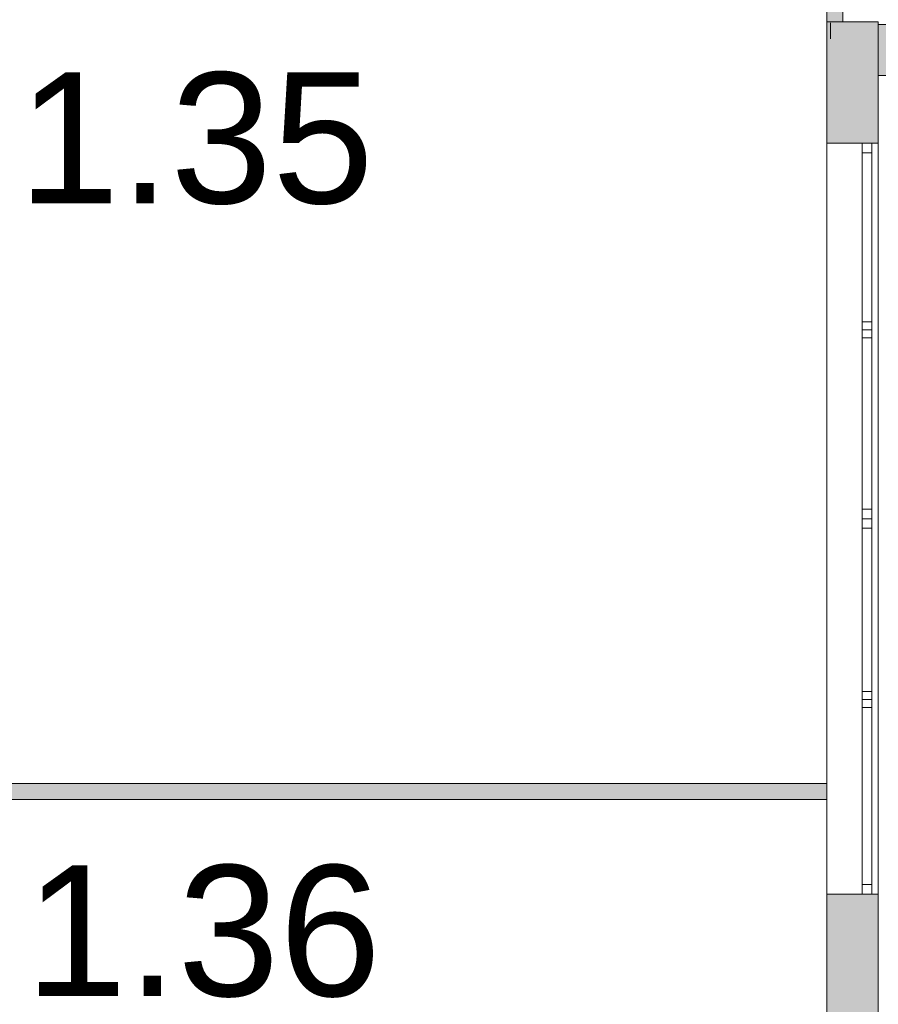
# Model space of a CAD drawing. Header units: inches. Extents: x 15 to 546804, y -66 to 267312.
# Tile 37 of 256: x 410007 to 415380, y 33624 to 39787. Entities that reach past the tile are written whole.
import ezdxf

# ---------------------------------------------------------------- set-up
doc = ezdxf.new("R2010")
doc.units = ezdxf.units.IN
doc.header["$MEASUREMENT"] = 0
doc.layers.add('Binnenwanden', color=2, linetype='Continuous')
doc.layers.add('Zone-1', color=4, linetype='Continuous')
doc.styles.add('style1', font='arial.ttf', dxfattribs={"height": 250})

msp = doc.modelspace()

# ---------------------------------------------------------------- hatches: boundary and pattern name
at = {"lineweight": 20}
h = msp.add_hatch(color=7, dxfattribs=at)
h.dxf.hatch_style = 1
h.paths.add_polyline_path([(415379.2, 39773.6), (415057.2, 39773.6), (415057.2, 39013.6), (415379.2, 39013.6)])
h.paths.add_polyline_path([(415157.2, 40085.9), (415081.3, 40085.9), (415081.3, 39985.9), (415057.2, 39985.9), (415057.2, 39773.6), (415157.2, 39773.6)])
at = {"layer": 'Zone-1', "lineweight": 20}
h = msp.add_hatch(color=7, dxfattribs=at)
h.dxf.hatch_style = 1
h.paths.add_polyline_path([(416029.4, 39758), (415379.2, 39758), (415379.2, 39438), (416029.4, 39438)])
h = msp.add_hatch(color=7, dxfattribs=at)
h.dxf.hatch_style = 1
h.paths.add_polyline_path([(408831.3, 35292.5), (408731.3, 35292.5), (408731.3, 34552.6), (408831.3, 34552.6)])
h.paths.add_polyline_path([(415057.2, 35005.3), (408831.3, 35005.3), (408831.3, 34905.3), (415057.2, 34905.3)])
h.paths.add_polyline_path([(406431.3, 35406.2), (406331.3, 35406.2), (406331.3, 33935.9), (406431.3, 33935.9)])
h = msp.add_hatch(color=7, dxfattribs=at)
h.dxf.hatch_style = 1
h.paths.add_polyline_path([(415379.2, 34313.6), (415279.2, 34313.6), (415057.2, 34313.6), (415057.2, 31768.6), (415379.2, 31768.6)])

# ---------------------------------------------------------------- linework, layer by layer
at = {"color": 7, "lineweight": 20}
for p, q in [((415057.2, 39773.6, 0), (415057.2, 40085.9, 0)), ((415157.2, 39773.6, 0), (415157.2, 40085.9, 0)), ((415057.2, 39773.6, 0), (415057.2, 39773.6, 800)), ((415057.2, 25373.6, 800), (415057.2, 39773.6, 800)), ((415057.2, 25373.6, 0), (415057.2, 39773.6, 0)), ((415057.2, 39773.6, 0), (415057.2, 39773.6, 4500)), ((415057.2, 25053.6, 4500), (415057.2, 39773.6, 4500)), ((415057.2, 25053.6, 0), (415057.2, 39773.6, 0)), ((415379.2, 39773.6, 4500), (415057.2, 39773.6, 4500)), ((415379.2, 39773.6, 0), (415057.2, 39773.6, 0)), ((415081.3, 39767.8, 2059.5), (415081.3, 39767.8, 6059.5)), ((415081.3, 39667.8, 2059.5), (415081.3, 39767.8, 2059.5)), ((415081.3, 39767.8, 6059.5), (415081.3, 39667.8, 6059.5)), ((415379.2, 39773.6, 0), (415379.2, 39773.6, 4500)), ((415379.2, 25053.6, 0), (415379.2, 39773.6, 0)), ((415379.2, 25053.6, 4500), (415379.2, 39773.6, 4500)), ((415379.2, 39758, 3023.5), (436095.1, 39758, 3023.5)), ((415379.2, 39758, -1476.5), (415379.2, 39758, 3023.5)), ((415379.2, 39758, -1476.5), (435779.2, 39758, -1476.5)), ((415379.2, 39438, 3023.5), (415379.2, 39758, 3023.5)), ((415379.2, 39438, -1476.5), (415379.2, 39758, -1476.5)), ((415081.3, 39667.8, 6059.5), (415081.3, 39667.8, 2059.5)), ((415379.2, 25053.6, 4500), (415379.2, 39453.6, 4500)), ((415379.2, 39438, -1476.5), (415379.2, 39438, 3023.5)), ((415379.2, 39438, -1476.5), (435779.2, 39438, -1476.5)), ((415379.2, 39438, 3023.5), (436095.1, 39438, 3023.5)), ((415057.2, 39013.6, 3076.5), (415057.2, 39013.6, 1476.5)), ((415057.2, 39013.6, 1476.5), (415057.2, 34313.6, 1476.5)), ((415057.2, 34313.6, 3076.5), (415057.2, 39013.6, 3076.5)), ((415379.2, 39013.6, 1476.5), (415057.2, 39013.6, 1476.5)), ((415379.2, 39013.6, 3076.5), (415057.2, 39013.6, 3076.5)), ((415279.2, 39013.6, 3076.5), (415279.2, 39013.6, 1476.5)), ((415279.2, 39013.6, 1476.5), (415279.2, 34313.6, 1476.5)), ((415279.2, 34313.6, 3076.5), (415279.2, 39013.6, 3076.5)), ((415379.2, 39013.6, 1476.5), (415279.2, 39013.6, 1476.5)), ((415379.2, 39013.6, 3076.5), (415279.2, 39013.6, 3076.5)), ((415339.2, 39013.6, 1476.5), (415279.2, 39013.6, 1476.5)), ((415279.2, 36663.6, 1476.5), (415279.2, 39013.6, 1476.5)), ((415279.2, 39013.6, 3076.5), (415279.2, 36663.6, 3076.5)), ((415339.2, 39013.6, 3076.5), (415279.2, 39013.6, 3076.5)), ((415279.2, 39013.6, 1476.5), (415279.2, 39013.6, 3076.5)), ((415279.2, 38988.6, 1536.5), (415279.2, 38988.6, 3016.5)), ((415339.2, 36663.6, 1476.5), (415339.2, 39013.6, 1476.5)), ((415339.2, 39013.6, 3076.5), (415339.2, 36663.6, 3076.5)), ((415339.2, 39013.6, 1476.5), (415339.2, 39013.6, 3076.5)), ((415339.2, 38988.6, 1536.5), (415339.2, 38988.6, 3016.5)), ((415379.2, 39013.6, 3076.5), (415379.2, 39013.6, 1476.5)), ((415379.2, 34313.6, 3076.5), (415379.2, 39013.6, 3076.5)), ((415379.2, 39013.6, 1476.5), (415379.2, 34313.6, 1476.5)), ((415379.2, 39013.6, 3076.5), (415379.2, 39013.6, 1476.5)), ((415379.2, 34313.6, 3076.5), (415379.2, 39013.6, 3076.5)), ((415379.2, 39013.6, 1476.5), (415379.2, 34313.6, 1476.5)), ((415279.2, 38953.6, 3016.5), (415279.2, 38953.6, 1536.5)), ((415339.2, 38953.6, 1536.5), (415279.2, 38953.6, 1536.5)), ((415339.2, 38953.6, 3016.5), (415279.2, 38953.6, 3016.5)), ((415279.2, 38953.6, 1536.5), (415279.2, 36723.6, 1536.5)), ((415279.2, 36723.6, 3016.5), (415279.2, 38953.6, 3016.5)), ((415339.2, 38953.6, 3016.5), (415339.2, 38953.6, 1536.5)), ((415339.2, 38953.6, 1536.5), (415339.2, 36723.6, 1536.5)), ((415339.2, 36723.6, 3016.5), (415339.2, 38953.6, 3016.5)), ((415279.2, 37831.6, 3016.5), (415279.2, 37881.6, 3016.5)), ((415279.2, 37881.6, 1536.5), (415279.2, 37831.6, 1536.5)), ((415279.2, 37881.6, 3016.5), (415279.2, 37881.6, 1536.5)), ((415279.2, 37795.6, 3016.5), (415279.2, 37845.6, 3016.5)), ((415339.2, 37845.6, 3016.5), (415279.2, 37845.6, 3016.5)), ((415339.2, 37845.6, 1536.5), (415279.2, 37845.6, 1536.5)), ((415279.2, 37845.6, 1536.5), (415279.2, 37795.6, 1536.5)), ((415279.2, 37845.6, 3016.5), (415279.2, 37845.6, 1536.5)), ((415339.2, 37845.6, 4552.9), (415279.2, 37845.6, 4552.9)), ((415339.2, 37845.6, 3072.9), (415279.2, 37845.6, 3072.9)), ((415339.2, 37831.6, 3016.5), (415339.2, 37881.6, 3016.5)), ((415339.2, 37881.6, 3016.5), (415339.2, 37881.6, 1536.5)), ((415339.2, 37881.6, 1536.5), (415339.2, 37831.6, 1536.5)), ((415339.2, 37795.6, 3016.5), (415339.2, 37845.6, 3016.5)), ((415339.2, 37845.6, 3016.5), (415339.2, 37845.6, 1536.5)), ((415339.2, 37845.6, 1536.5), (415339.2, 37795.6, 1536.5)), ((415279.2, 37831.6, 1536.5), (415279.2, 37831.6, 3016.5)), ((415339.2, 37795.6, 3016.5), (415279.2, 37795.6, 3016.5)), ((415339.2, 37795.6, 1536.5), (415279.2, 37795.6, 1536.5)), ((415279.2, 37795.6, 1536.5), (415279.2, 37795.6, 3016.5)), ((415339.2, 37831.6, 1536.5), (415339.2, 37831.6, 3016.5)), ((415339.2, 37795.6, 1536.5), (415339.2, 37795.6, 3016.5)), ((415339.2, 36723.6, 1536.5), (415279.2, 36723.6, 1536.5)), ((415339.2, 36723.6, 3016.5), (415279.2, 36723.6, 3016.5)), ((415279.2, 36723.6, 1536.5), (415279.2, 36723.6, 3016.5)), ((415279.2, 36638.6, 3016.5), (415279.2, 36688.6, 3016.5)), ((415279.2, 36688.6, 1536.5), (415279.2, 36638.6, 1536.5)), ((415279.2, 36688.6, 3016.5), (415279.2, 36688.6, 1536.5)), ((415339.2, 36723.6, 1536.5), (415339.2, 36723.6, 3016.5)), ((415339.2, 36638.6, 3016.5), (415339.2, 36688.6, 3016.5)), ((415339.2, 36688.6, 3016.5), (415339.2, 36688.6, 1536.5)), ((415339.2, 36688.6, 1536.5), (415339.2, 36638.6, 1536.5)), ((415339.2, 36663.6, 1476.5), (415279.2, 36663.6, 1476.5)), ((415279.2, 34313.6, 1476.5), (415279.2, 36663.6, 1476.5)), ((415279.2, 36663.6, 3076.5), (415279.2, 34313.6, 3076.5)), ((415339.2, 36663.6, 3076.5), (415279.2, 36663.6, 3076.5)), ((415279.2, 36663.6, 1476.5), (415279.2, 36663.6, 3076.5)), ((415339.2, 36663.6, 1476.5), (415279.2, 36663.6, 1476.5)), ((415339.2, 36663.6, 3076.5), (415279.2, 36663.6, 3076.5)), ((415279.2, 36663.6, 3076.5), (415279.2, 36663.6, 1476.5)), ((415279.2, 36638.6, 1536.5), (415279.2, 36638.6, 3016.5)), ((415339.2, 34313.6, 1476.5), (415339.2, 36663.6, 1476.5)), ((415339.2, 36663.6, 3076.5), (415339.2, 34313.6, 3076.5)), ((415339.2, 36663.6, 1476.5), (415339.2, 36663.6, 3076.5)), ((415339.2, 36663.6, 3076.5), (415339.2, 36663.6, 1476.5)), ((415339.2, 36638.6, 1536.5), (415339.2, 36638.6, 3016.5)), ((415279.2, 36603.6, 3016.5), (415279.2, 36603.6, 1536.5)), ((415339.2, 36603.6, 1536.5), (415279.2, 36603.6, 1536.5)), ((415339.2, 36603.6, 3016.5), (415279.2, 36603.6, 3016.5)), ((415279.2, 36603.6, 1536.5), (415279.2, 34373.6, 1536.5)), ((415279.2, 34373.6, 3016.5), (415279.2, 36603.6, 3016.5)), ((415339.2, 36603.6, 3016.5), (415339.2, 36603.6, 1536.5)), ((415339.2, 36603.6, 1536.5), (415339.2, 34373.6, 1536.5)), ((415339.2, 34373.6, 3016.5), (415339.2, 36603.6, 3016.5)), ((415279.2, 35531.6, 4552.9), (415279.2, 35581.6, 4552.9)), ((415339.2, 35581.6, 4552.9), (415279.2, 35581.6, 4552.9)), ((415339.2, 35581.6, 3072.9), (415279.2, 35581.6, 3072.9)), ((415279.2, 35581.6, 3072.9), (415279.2, 35531.6, 3072.9)), ((415279.2, 35581.6, 4552.9), (415279.2, 35581.6, 3072.9)), ((415339.2, 35531.6, 4552.9), (415339.2, 35581.6, 4552.9)), ((415339.2, 35581.6, 4552.9), (415339.2, 35581.6, 3072.9)), ((415339.2, 35581.6, 3072.9), (415339.2, 35531.6, 3072.9)), ((415279.2, 35481.6, 3016.5), (415279.2, 35531.6, 3016.5)), ((415339.2, 35531.6, 3016.5), (415279.2, 35531.6, 3016.5)), ((415339.2, 35531.6, 1536.5), (415279.2, 35531.6, 1536.5)), ((415279.2, 35531.6, 1536.5), (415279.2, 35481.6, 1536.5)), ((415279.2, 35531.6, 3016.5), (415279.2, 35531.6, 1536.5)), ((415339.2, 35531.6, 4552.9), (415279.2, 35531.6, 4552.9)), ((415339.2, 35531.6, 3072.9), (415279.2, 35531.6, 3072.9)), ((415279.2, 35531.6, 3072.9), (415279.2, 35531.6, 4552.9)), ((415339.2, 35481.6, 3016.5), (415339.2, 35531.6, 3016.5)), ((415339.2, 35531.6, 3016.5), (415339.2, 35531.6, 1536.5)), ((415339.2, 35531.6, 1536.5), (415339.2, 35481.6, 1536.5)), ((415339.2, 35531.6, 3072.9), (415339.2, 35531.6, 4552.9)), ((415339.2, 35481.6, 3016.5), (415279.2, 35481.6, 3016.5)), ((415339.2, 35481.6, 1536.5), (415279.2, 35481.6, 1536.5)), ((415279.2, 35481.6, 1536.5), (415279.2, 35481.6, 3016.5)), ((415339.2, 35481.6, 1536.5), (415339.2, 35481.6, 3016.5)), ((408831.3, 35005.3, 2859.5), (415057.2, 35005.3, 2859.5)), ((408831.3, 35005.3, 5559.5), (415057.2, 35005.3, 5559.5)), ((415013.3, 35005.3, 2859.5), (415013.3, 35005.3, 5559.5)), ((415057.2, 34905.3, 2859.5), (408831.3, 34905.3, 2859.5)), ((415057.2, 34905.3, 5559.5), (408831.3, 34905.3, 5559.5)), ((415013.3, 34905.3, 2859.5), (415013.3, 34905.3, 5559.5)), ((415339.2, 34373.6, 1536.5), (415279.2, 34373.6, 1536.5)), ((415339.2, 34373.6, 3016.5), (415279.2, 34373.6, 3016.5)), ((415279.2, 34373.6, 1536.5), (415279.2, 34373.6, 3016.5)), ((415339.2, 34373.6, 1536.5), (415339.2, 34373.6, 3016.5)), ((415057.2, 34313.6, 1476.5), (415057.2, 34313.6, 3076.5)), ((415379.2, 34313.6, 1476.5), (415057.2, 34313.6, 1476.5)), ((415379.2, 34313.6, 3076.5), (415057.2, 34313.6, 3076.5)), ((415279.2, 34313.6, 1476.5), (415279.2, 34313.6, 3076.5)), ((415379.2, 34313.6, 1476.5), (415279.2, 34313.6, 1476.5)), ((415379.2, 34313.6, 3076.5), (415279.2, 34313.6, 3076.5)), ((415339.2, 34313.6, 1476.5), (415279.2, 34313.6, 1476.5)), ((415339.2, 34313.6, 3076.5), (415279.2, 34313.6, 3076.5)), ((415279.2, 34313.6, 3076.5), (415279.2, 34313.6, 1476.5)), ((415339.2, 34313.6, 3076.5), (415339.2, 34313.6, 1476.5)), ((415379.2, 34313.6, 1476.5), (415379.2, 34313.6, 3076.5)), ((415379.2, 34313.6, 1476.5), (415379.2, 34313.6, 3076.5))]:
    msp.add_line(p, q, dxfattribs=at)
for points, invisible_edges in [([(415057.2, 39773.6, 0), (415057.2, 39013.6, 3076.5), (415057.2, 39773.6, 4500)], 3), ([(415057.2, 25053.6, 4500), (415057.2, 39773.6, 4500), (415057.2, 39013.6, 3076.5)], 14), ([(415057.2, 25053.6, 0), (415057.2, 39013.6, 1476.5), (415057.2, 39773.6, 0)], 3), ([(415057.2, 39013.6, 3076.5), (415057.2, 39773.6, 0), (415057.2, 39013.6, 1476.5)], 3), ([(415057.2, 39773.6, 4500), (415057.2, 25053.6, 4500), (415379.2, 39773.6, 4500)], 2), ([(415379.2, 25053.6, 4500), (415379.2, 39773.6, 4500), (415057.2, 25053.6, 4500)], 2), ([(415057.2, 25053.6, 0), (415057.2, 39773.6, 0), (415379.2, 25053.6, 0)], 2), ([(415379.2, 39773.6, 0), (415379.2, 25053.6, 0), (415057.2, 39773.6, 0)], 2), ([(415057.2, 39773.6, 0), (415057.2, 39773.6, 800), (415057.2, 25373.6, 0)], 2), ([(415057.2, 25373.6, 800), (415057.2, 25373.6, 0), (415057.2, 39773.6, 800)], 2), ([(415379.2, 39773.6, 0), (415057.2, 39773.6, 0), (415379.2, 39773.6, 4500)], 2), ([(415057.2, 39773.6, 4500), (415379.2, 39773.6, 4500), (415057.2, 39773.6, 0)], 2), ([(415081.3, 39767.8, 2059.5), (415081.3, 39667.8, 6059.5), (415081.3, 39667.8, 2059.5)], 1), ([(415081.3, 39667.8, 6059.5), (415081.3, 39767.8, 2059.5), (415081.3, 39767.8, 6059.5)], 1), ([(415379.2, 39773.6, 4500), (415379.2, 39013.6, 1476.5), (415379.2, 39773.6, 0)], 3), ([(415379.2, 25053.6, 0), (415379.2, 39773.6, 0), (415379.2, 39013.6, 1476.5)], 14), ([(415379.2, 25053.6, 4500), (415379.2, 39013.6, 3076.5), (415379.2, 39773.6, 4500)], 3), ([(415379.2, 39013.6, 1476.5), (415379.2, 39773.6, 4500), (415379.2, 39013.6, 3076.5)], 3), ([(435779.2, 39758, -1476.5), (435779.2, 39438, -1476.5), (415379.2, 39758, -1476.5)], 2), ([(415379.2, 39438, -1476.5), (415379.2, 39758, -1476.5), (435779.2, 39438, -1476.5)], 2), ([(436095.1, 39438, 3023.5), (436095.1, 39758, 3023.5), (415379.2, 39438, 3023.5)], 2), ([(415379.2, 39758, 3023.5), (415379.2, 39438, 3023.5), (436095.1, 39758, 3023.5)], 2), ([(415379.2, 39758, 3023.5), (436095.1, 39758, 3023.5), (416029.4, 39758, 1600)], 14), ([(435779.2, 39758, -1476.5), (415379.2, 39758, -1476.5), (435779.2, 39758)], 2), ([(415379.2, 39758, 3023.5), (416029.4, 39758), (415379.2, 39758, -1476.5)], 3), ([(416029.4, 39758, 1600), (416029.4, 39758), (415379.2, 39758, 3023.5)], 14), ([(415379.2, 39758, 3023.5), (415379.2, 39758, -1476.5), (415379.2, 39438, 3023.5)], 2), ([(415379.2, 39438, -1476.5), (415379.2, 39438, 3023.5), (415379.2, 39758, -1476.5)], 2), ([(435779.2, 39438, -1476.5), (416029.4, 39438), (415379.2, 39438, -1476.5)], 3), ([(415379.2, 39438, 3023.5), (415379.2, 39438, -1476.5), (416029.4, 39438)], 14), ([(416029.4, 39438, 1600), (415379.2, 39438, 3023.5), (416029.4, 39438)], 3), ([(420729.4, 39438, 1600), (415379.2, 39438, 3023.5), (416029.4, 39438, 1600)], 3), ([(427929.4, 39438, 1600), (415379.2, 39438, 3023.5), (423229.4, 39438, 1600)], 3), ([(415379.2, 39438, 3023.5), (435129.4, 39438, 1600), (436095.1, 39438, 3023.5)], 3), ([(415057.2, 34313.6, 3076.5), (415057.2, 25053.6, 4500), (415057.2, 39013.6, 3076.5)], 3), ([(415057.2, 34313.6, 1476.5), (415057.2, 39013.6, 1476.5), (415057.2, 25053.6, 0)], 14), ([(415057.2, 39013.6, 1476.5), (415379.2, 39013.6, 1476.5), (415057.2, 39013.6, 3076.5)], 2), ([(415379.2, 39013.6, 3076.5), (415057.2, 39013.6, 3076.5), (415379.2, 39013.6, 1476.5)], 2), ([(415057.2, 39013.6, 1476.5), (415057.2, 34313.6, 1476.5), (415379.2, 39013.6, 1476.5)], 2), ([(415379.2, 34313.6, 1476.5), (415379.2, 39013.6, 1476.5), (415057.2, 34313.6, 1476.5)], 2), ([(415057.2, 34313.6, 3076.5), (415057.2, 39013.6, 3076.5), (415379.2, 34313.6, 3076.5)], 2), ([(415379.2, 39013.6, 3076.5), (415379.2, 34313.6, 3076.5), (415057.2, 39013.6, 3076.5)], 2), ([(415339.2, 39013.6, 1476.5), (415279.2, 39013.6, 1476.5), (415339.2, 39013.6, 3076.5)], 2), ([(415279.2, 39013.6, 3076.5), (415339.2, 39013.6, 3076.5), (415279.2, 39013.6, 1476.5)], 2), ([(415339.2, 36663.6, 3076.5), (415339.2, 39013.6, 3076.5), (415279.2, 36663.6, 3076.5)], 2), ([(415279.2, 39013.6, 3076.5), (415279.2, 36663.6, 3076.5), (415339.2, 39013.6, 3076.5)], 2), ([(415339.2, 39013.6, 1476.5), (415339.2, 36663.6, 1476.5), (415279.2, 39013.6, 1476.5)], 2), ([(415279.2, 36663.6, 1476.5), (415279.2, 39013.6, 1476.5), (415339.2, 36663.6, 1476.5)], 2), ([(415279.2, 39013.6, 1476.5), (415279.2, 36663.6, 1476.5), (415279.2, 36723.6, 1536.5)], 14), ([(415279.2, 38953.6, 1536.5), (415279.2, 39013.6, 1476.5), (415279.2, 36723.6, 1536.5)], 3), ([(415279.2, 38953.6, 3016.5), (415279.2, 39013.6, 1476.5), (415279.2, 38953.6, 1536.5)], 3), ([(415279.2, 39013.6, 3076.5), (415279.2, 36723.6, 3016.5), (415279.2, 36663.6, 3076.5)], 3), ([(415279.2, 38953.6, 3016.5), (415279.2, 36723.6, 3016.5), (415279.2, 39013.6, 3076.5)], 14), ([(415279.2, 39013.6, 1476.5), (415279.2, 38953.6, 3016.5), (415279.2, 39013.6, 3076.5)], 3), ([(415279.2, 34313.6, 3076.5), (415279.2, 39013.6, 3076.5), (415379.2, 34313.6, 3076.5)], 2), ([(415379.2, 39013.6, 3076.5), (415379.2, 34313.6, 3076.5), (415279.2, 39013.6, 3076.5)], 2), ([(415279.2, 39013.6, 1476.5), (415279.2, 34313.6, 1476.5), (415379.2, 39013.6, 1476.5)], 2), ([(415379.2, 34313.6, 1476.5), (415379.2, 39013.6, 1476.5), (415279.2, 34313.6, 1476.5)], 2), ([(415279.2, 39013.6, 1476.5), (415379.2, 39013.6, 1476.5), (415279.2, 39013.6, 3076.5)], 2), ([(415379.2, 39013.6, 3076.5), (415279.2, 39013.6, 3076.5), (415379.2, 39013.6, 1476.5)], 2), ([(415279.2, 39013.6, 1476.5), (415279.2, 39013.6, 3076.5), (415279.2, 34313.6, 1476.5)], 2), ([(415279.2, 34313.6, 3076.5), (415279.2, 34313.6, 1476.5), (415279.2, 39013.6, 3076.5)], 2), ([(415339.2, 39013.6, 3076.5), (415339.2, 36663.6, 3076.5), (415339.2, 36723.6, 3016.5)], 14), ([(415339.2, 38953.6, 3016.5), (415339.2, 39013.6, 3076.5), (415339.2, 36723.6, 3016.5)], 3), ([(415339.2, 38953.6, 1536.5), (415339.2, 39013.6, 3076.5), (415339.2, 38953.6, 3016.5)], 3), ([(415339.2, 39013.6, 1476.5), (415339.2, 36723.6, 1536.5), (415339.2, 36663.6, 1476.5)], 3), ([(415339.2, 38953.6, 1536.5), (415339.2, 36723.6, 1536.5), (415339.2, 39013.6, 1476.5)], 14), ([(415339.2, 39013.6, 3076.5), (415339.2, 38953.6, 1536.5), (415339.2, 39013.6, 1476.5)], 3), ([(415379.2, 34313.6, 1476.5), (415379.2, 25053.6, 0), (415379.2, 39013.6, 1476.5)], 3), ([(415379.2, 34313.6, 3076.5), (415379.2, 39013.6, 3076.5), (415379.2, 25053.6, 4500)], 14), ([(415279.2, 38953.6, 1536.5), (415339.2, 38953.6, 1536.5), (415279.2, 38953.6, 3016.5)], 2), ([(415339.2, 38953.6, 3016.5), (415279.2, 38953.6, 3016.5), (415339.2, 38953.6, 1536.5)], 2), ([(415339.2, 36723.6, 1536.5), (415339.2, 38953.6, 1536.5), (415279.2, 36723.6, 1536.5)], 2), ([(415279.2, 38953.6, 1536.5), (415279.2, 36723.6, 1536.5), (415339.2, 38953.6, 1536.5)], 2), ([(415339.2, 38953.6, 3016.5), (415339.2, 36723.6, 3016.5), (415279.2, 38953.6, 3016.5)], 2), ([(415279.2, 36723.6, 3016.5), (415279.2, 38953.6, 3016.5), (415339.2, 36723.6, 3016.5)], 2), ([(415339.2, 37895.6, 3072.9), (415339.2, 37845.6, 3072.9), (415279.2, 37895.6, 3072.9)], 2), ([(415279.2, 37845.6, 3072.9), (415279.2, 37895.6, 3072.9), (415339.2, 37845.6, 3072.9)], 2), ([(415339.2, 37845.6, 4552.9), (415339.2, 37895.6, 4552.9), (415279.2, 37845.6, 4552.9)], 2), ([(415279.2, 37895.6, 4552.9), (415279.2, 37845.6, 4552.9), (415339.2, 37895.6, 4552.9)], 2), ([(415279.2, 37831.6, 1536.5), (415279.2, 37831.6, 3016.5), (415279.2, 37881.6, 1536.5)], 2), ([(415279.2, 37881.6, 3016.5), (415279.2, 37881.6, 1536.5), (415279.2, 37831.6, 3016.5)], 2), ([(415279.2, 37845.6, 3072.9), (415339.2, 37845.6, 3072.9), (415279.2, 37845.6, 4552.9)], 2), ([(415339.2, 37845.6, 4552.9), (415279.2, 37845.6, 4552.9), (415339.2, 37845.6, 3072.9)], 2), ([(415279.2, 37795.6, 1536.5), (415279.2, 37795.6, 3016.5), (415279.2, 37845.6, 1536.5)], 2), ([(415279.2, 37845.6, 3016.5), (415279.2, 37845.6, 1536.5), (415279.2, 37795.6, 3016.5)], 2), ([(415339.2, 37845.6, 1536.5), (415279.2, 37845.6, 1536.5), (415339.2, 37845.6, 3016.5)], 2), ([(415279.2, 37845.6, 3016.5), (415339.2, 37845.6, 3016.5), (415279.2, 37845.6, 1536.5)], 2), ([(415339.2, 37845.6, 1536.5), (415339.2, 37795.6, 1536.5), (415279.2, 37845.6, 1536.5)], 2), ([(415279.2, 37795.6, 1536.5), (415279.2, 37845.6, 1536.5), (415339.2, 37795.6, 1536.5)], 2), ([(415339.2, 37795.6, 3016.5), (415339.2, 37845.6, 3016.5), (415279.2, 37795.6, 3016.5)], 2), ([(415279.2, 37845.6, 3016.5), (415279.2, 37795.6, 3016.5), (415339.2, 37845.6, 3016.5)], 2), ([(415339.2, 37831.6, 3016.5), (415339.2, 37831.6, 1536.5), (415339.2, 37881.6, 3016.5)], 2), ([(415339.2, 37881.6, 1536.5), (415339.2, 37881.6, 3016.5), (415339.2, 37831.6, 1536.5)], 2), ([(415339.2, 37795.6, 3016.5), (415339.2, 37795.6, 1536.5), (415339.2, 37845.6, 3016.5)], 2), ([(415339.2, 37845.6, 1536.5), (415339.2, 37845.6, 3016.5), (415339.2, 37795.6, 1536.5)], 2), ([(415279.2, 37795.6, 1536.5), (415339.2, 37795.6, 1536.5), (415279.2, 37795.6, 3016.5)], 2), ([(415339.2, 37795.6, 3016.5), (415279.2, 37795.6, 3016.5), (415339.2, 37795.6, 1536.5)], 2), ([(415339.2, 36723.6, 1536.5), (415279.2, 36723.6, 1536.5), (415339.2, 36723.6, 3016.5)], 2), ([(415279.2, 36723.6, 3016.5), (415339.2, 36723.6, 3016.5), (415279.2, 36723.6, 1536.5)], 2), ([(415279.2, 36663.6, 3076.5), (415279.2, 36723.6, 1536.5), (415279.2, 36663.6, 1476.5)], 3), ([(415279.2, 36723.6, 1536.5), (415279.2, 36663.6, 3076.5), (415279.2, 36723.6, 3016.5)], 3), ([(415279.2, 36638.6, 1536.5), (415279.2, 36638.6, 3016.5), (415279.2, 36688.6, 1536.5)], 2), ([(415279.2, 36688.6, 3016.5), (415279.2, 36688.6, 1536.5), (415279.2, 36638.6, 3016.5)], 2), ([(415339.2, 36663.6, 1476.5), (415339.2, 36723.6, 3016.5), (415339.2, 36663.6, 3076.5)], 3), ([(415339.2, 36723.6, 3016.5), (415339.2, 36663.6, 1476.5), (415339.2, 36723.6, 1536.5)], 3), ([(415339.2, 36638.6, 3016.5), (415339.2, 36638.6, 1536.5), (415339.2, 36688.6, 3016.5)], 2), ([(415339.2, 36688.6, 1536.5), (415339.2, 36688.6, 3016.5), (415339.2, 36638.6, 1536.5)], 2), ([(415339.2, 36663.6, 1476.5), (415279.2, 36663.6, 1476.5), (415339.2, 36663.6, 3076.5)], 2), ([(415279.2, 36663.6, 3076.5), (415339.2, 36663.6, 3076.5), (415279.2, 36663.6, 1476.5)], 2), ([(415339.2, 34313.6, 3076.5), (415339.2, 36663.6, 3076.5), (415279.2, 34313.6, 3076.5)], 2), ([(415279.2, 36663.6, 3076.5), (415279.2, 34313.6, 3076.5), (415339.2, 36663.6, 3076.5)], 2), ([(415339.2, 36663.6, 1476.5), (415339.2, 34313.6, 1476.5), (415279.2, 36663.6, 1476.5)], 2), ([(415279.2, 34313.6, 1476.5), (415279.2, 36663.6, 1476.5), (415339.2, 34313.6, 1476.5)], 2), ([(415279.2, 36663.6, 1476.5), (415279.2, 34313.6, 1476.5), (415279.2, 34373.6, 1536.5)], 14), ([(415279.2, 36603.6, 1536.5), (415279.2, 36663.6, 1476.5), (415279.2, 34373.6, 1536.5)], 3), ([(415279.2, 36603.6, 3016.5), (415279.2, 36663.6, 1476.5), (415279.2, 36603.6, 1536.5)], 3), ([(415279.2, 36663.6, 3076.5), (415279.2, 34373.6, 3016.5), (415279.2, 34313.6, 3076.5)], 3), ([(415279.2, 36603.6, 3016.5), (415279.2, 34373.6, 3016.5), (415279.2, 36663.6, 3076.5)], 14), ([(415279.2, 36663.6, 1476.5), (415279.2, 36603.6, 3016.5), (415279.2, 36663.6, 3076.5)], 3), ([(415279.2, 36663.6, 1476.5), (415339.2, 36663.6, 1476.5), (415279.2, 36663.6, 3076.5)], 2), ([(415339.2, 36663.6, 3076.5), (415279.2, 36663.6, 3076.5), (415339.2, 36663.6, 1476.5)], 2), ([(415339.2, 36663.6, 3076.5), (415339.2, 34313.6, 3076.5), (415339.2, 34373.6, 3016.5)], 14), ([(415339.2, 36603.6, 3016.5), (415339.2, 36663.6, 3076.5), (415339.2, 34373.6, 3016.5)], 3), ([(415339.2, 36603.6, 1536.5), (415339.2, 36663.6, 3076.5), (415339.2, 36603.6, 3016.5)], 3), ([(415339.2, 36663.6, 1476.5), (415339.2, 34373.6, 1536.5), (415339.2, 34313.6, 1476.5)], 3), ([(415339.2, 36603.6, 1536.5), (415339.2, 34373.6, 1536.5), (415339.2, 36663.6, 1476.5)], 14), ([(415339.2, 36663.6, 3076.5), (415339.2, 36603.6, 1536.5), (415339.2, 36663.6, 1476.5)], 3), ([(415279.2, 36603.6, 1536.5), (415339.2, 36603.6, 1536.5), (415279.2, 36603.6, 3016.5)], 2), ([(415339.2, 36603.6, 3016.5), (415279.2, 36603.6, 3016.5), (415339.2, 36603.6, 1536.5)], 2), ([(415339.2, 34373.6, 1536.5), (415339.2, 36603.6, 1536.5), (415279.2, 34373.6, 1536.5)], 2), ([(415279.2, 36603.6, 1536.5), (415279.2, 34373.6, 1536.5), (415339.2, 36603.6, 1536.5)], 2), ([(415339.2, 36603.6, 3016.5), (415339.2, 34373.6, 3016.5), (415279.2, 36603.6, 3016.5)], 2), ([(415279.2, 34373.6, 3016.5), (415279.2, 36603.6, 3016.5), (415339.2, 34373.6, 3016.5)], 2), ([(415339.2, 35531.6, 4552.9), (415339.2, 35581.6, 4552.9), (415279.2, 35531.6, 4552.9)], 2), ([(415279.2, 35581.6, 4552.9), (415279.2, 35531.6, 4552.9), (415339.2, 35581.6, 4552.9)], 2), ([(415339.2, 35581.6, 3072.9), (415339.2, 35531.6, 3072.9), (415279.2, 35581.6, 3072.9)], 2), ([(415279.2, 35531.6, 3072.9), (415279.2, 35581.6, 3072.9), (415339.2, 35531.6, 3072.9)], 2), ([(415339.2, 35581.6, 3072.9), (415279.2, 35581.6, 3072.9), (415339.2, 35581.6, 4552.9)], 2), ([(415279.2, 35581.6, 4552.9), (415339.2, 35581.6, 4552.9), (415279.2, 35581.6, 3072.9)], 2), ([(415279.2, 35531.6, 3072.9), (415279.2, 35531.6, 4552.9), (415279.2, 35581.6, 3072.9)], 2), ([(415279.2, 35581.6, 4552.9), (415279.2, 35581.6, 3072.9), (415279.2, 35531.6, 4552.9)], 2), ([(415339.2, 35531.6, 4552.9), (415339.2, 35531.6, 3072.9), (415339.2, 35581.6, 4552.9)], 2), ([(415339.2, 35581.6, 3072.9), (415339.2, 35581.6, 4552.9), (415339.2, 35531.6, 3072.9)], 2), ([(415339.2, 35481.6, 3016.5), (415339.2, 35531.6, 3016.5), (415279.2, 35481.6, 3016.5)], 2), ([(415279.2, 35531.6, 3016.5), (415279.2, 35481.6, 3016.5), (415339.2, 35531.6, 3016.5)], 2), ([(415339.2, 35531.6, 1536.5), (415339.2, 35481.6, 1536.5), (415279.2, 35531.6, 1536.5)], 2), ([(415279.2, 35481.6, 1536.5), (415279.2, 35531.6, 1536.5), (415339.2, 35481.6, 1536.5)], 2), ([(415339.2, 35531.6, 1536.5), (415279.2, 35531.6, 1536.5), (415339.2, 35531.6, 3016.5)], 2), ([(415279.2, 35531.6, 3016.5), (415339.2, 35531.6, 3016.5), (415279.2, 35531.6, 1536.5)], 2), ([(415279.2, 35481.6, 1536.5), (415279.2, 35481.6, 3016.5), (415279.2, 35531.6, 1536.5)], 2), ([(415279.2, 35531.6, 3016.5), (415279.2, 35531.6, 1536.5), (415279.2, 35481.6, 3016.5)], 2), ([(415279.2, 35531.6, 3072.9), (415339.2, 35531.6, 3072.9), (415279.2, 35531.6, 4552.9)], 2), ([(415339.2, 35531.6, 4552.9), (415279.2, 35531.6, 4552.9), (415339.2, 35531.6, 3072.9)], 2), ([(415339.2, 35481.6, 3016.5), (415339.2, 35481.6, 1536.5), (415339.2, 35531.6, 3016.5)], 2), ([(415339.2, 35531.6, 1536.5), (415339.2, 35531.6, 3016.5), (415339.2, 35481.6, 1536.5)], 2), ([(415279.2, 35481.6, 1536.5), (415339.2, 35481.6, 1536.5), (415279.2, 35481.6, 3016.5)], 2), ([(415339.2, 35481.6, 3016.5), (415279.2, 35481.6, 3016.5), (415339.2, 35481.6, 1536.5)], 2), ([(415013.3, 35005.3, 5559.5), (408831.3, 35005.3, 2859.5), (408831.3, 35005.3, 5559.5)], 1), ([(408831.3, 35005.3, 2859.5), (415013.3, 35005.3, 5559.5), (415013.3, 35005.3, 2859.5)], 1), ([(415013.3, 34905.3, 2859.5), (408831.3, 34905.3, 5559.5), (408831.3, 34905.3, 2859.5)], 1), ([(408831.3, 34905.3, 5559.5), (415013.3, 34905.3, 2859.5), (415013.3, 34905.3, 5559.5)], 1), ([(415279.2, 34313.6, 3076.5), (415279.2, 34373.6, 1536.5), (415279.2, 34313.6, 1476.5)], 3), ([(415279.2, 34373.6, 1536.5), (415279.2, 34313.6, 3076.5), (415279.2, 34373.6, 3016.5)], 3), ([(415339.2, 34373.6, 1536.5), (415279.2, 34373.6, 1536.5), (415339.2, 34373.6, 3016.5)], 2), ([(415279.2, 34373.6, 3016.5), (415339.2, 34373.6, 3016.5), (415279.2, 34373.6, 1536.5)], 2), ([(415339.2, 34313.6, 1476.5), (415339.2, 34373.6, 3016.5), (415339.2, 34313.6, 3076.5)], 3), ([(415339.2, 34373.6, 3016.5), (415339.2, 34313.6, 1476.5), (415339.2, 34373.6, 1536.5)], 3), ([(415057.2, 34313.6, 1476.5), (415057.2, 31768.6, 3076.5), (415057.2, 34313.6, 3076.5)], 3), ([(415057.2, 31768.6, 3076.5), (415057.2, 34313.6, 1476.5), (415057.2, 31768.6, 1476.5)], 3), ([(415379.2, 34313.6, 1476.5), (415057.2, 34313.6, 1476.5), (415379.2, 34313.6, 3076.5)], 2), ([(415057.2, 34313.6, 3076.5), (415379.2, 34313.6, 3076.5), (415057.2, 34313.6, 1476.5)], 2), ([(415379.2, 34313.6, 1476.5), (415279.2, 34313.6, 1476.5), (415379.2, 34313.6, 3076.5)], 2), ([(415279.2, 34313.6, 3076.5), (415379.2, 34313.6, 3076.5), (415279.2, 34313.6, 1476.5)], 2), ([(415279.2, 34313.6, 1476.5), (415339.2, 34313.6, 1476.5), (415279.2, 34313.6, 3076.5)], 2), ([(415339.2, 34313.6, 3076.5), (415279.2, 34313.6, 3076.5), (415339.2, 34313.6, 1476.5)], 2), ([(415379.2, 34313.6, 3076.5), (415379.2, 31768.6, 1476.5), (415379.2, 34313.6, 1476.5)], 3), ([(415379.2, 31768.6, 1476.5), (415379.2, 34313.6, 3076.5), (415379.2, 31768.6, 3076.5)], 3)]:
    msp.add_3dface(points, dxfattribs=dict(at, invisible_edges=invisible_edges))

# ---------------------------------------------------------------- texts
at = {"layer": 'Binnenwanden', "color": 7, "linetype": 'Continuous', "style": 'style1'}
for s, p in [('1.35', (409996.6, 38637.9, -150)), ('1.36', (410041.6, 33675.3, -150))]:
    msp.add_text(s, height=819, dxfattribs=at).set_placement(p)

doc.saveas('drawing.dxf')
